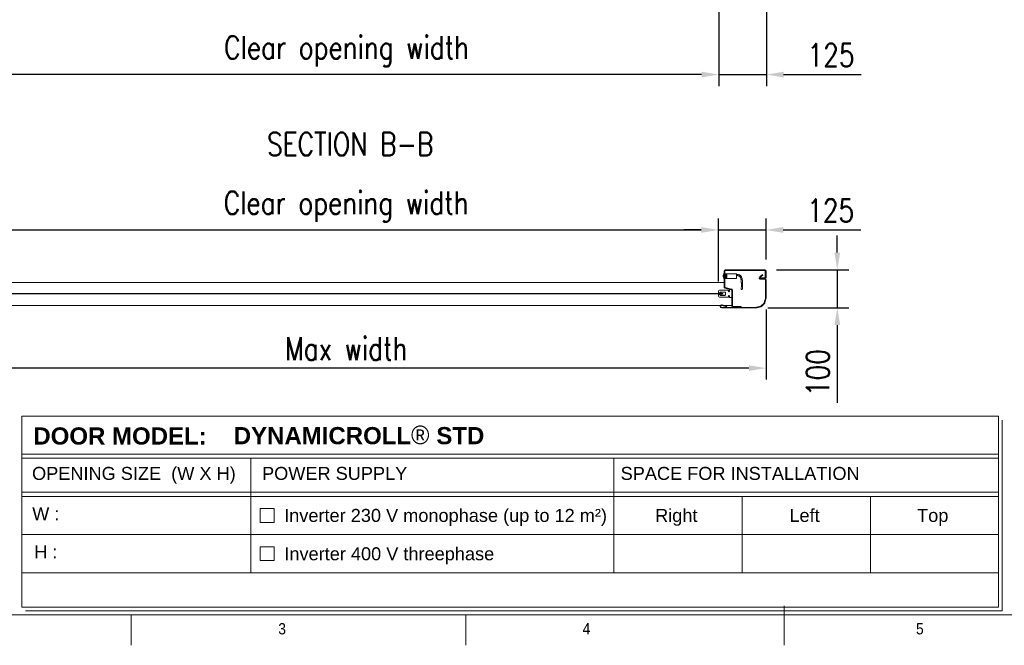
# Model space of a CAD drawing. Header units: millimetres. Extents: x 1545 to 17790, y 764 to 5765.
# Tile 3 of 5: x 3060 to 5640, y 964 to 2603. Entities that reach past the tile are written whole.
import ezdxf

# ---------------------------------------------------------------- set-up
doc = ezdxf.new("R2010")
doc.units = ezdxf.units.MM
doc.header["$LTSCALE"] = 50
doc.header["$PDSIZE"] = -1
doc.layers.add('FORMAT', color=7, linetype='Continuous')
doc.styles.add('NYIP', font='romans.shx', dxfattribs={"width": 0.8})
doc.styles.add('SLDTEXTSTYLE0', font='GOTHIC.TTF', dxfattribs={"width": 0.913})
doc.styles.get("Standard").update_dxf_attribs({"font": 'GOTHIC.TTF'})
doc.dimstyles.new('STANDARD35', dxfattribs={"dimscale": 35, "dimtxt": 2, "dimasz": 1.5, "dimexe": 1, "dimexo": 1, "dimgap": 0.7, "dimtad": 1, "dimdec": 0, "dimdsep": 46, "dimtxsty": 'NYIP', "dimcen": 0, "dimclrd": 1, "dimclre": 1, "dimclrt": 2, "dimadec": 0, "dimazin": 0, "dimtfac": 1, "dimtdec": 0, "dimtix": 1, "dimtmove": 0, "dimatfit": 3, "dimfxl": 0, "dimtvp": 1, "dimtolj": 1, "dimtzin": 0, "dimarcsym": 0})

# ---------------------------------------------------------------- blocks, each defined once
blk = doc.blocks.new('A$C7C9C4F3F')
at = {"layer": 'FORMAT', "color": 7, "lineweight": 5}
for p, q in [((8295, 0), (8295, 258.3)), ((199.3, 199.3), (16199.3, 199.3)), ((4017.9, 199.3), (4017.9, 0)), ((6210.3, 0), (6210.3, 199.3))]:
    blk.add_line(p, q, dxfattribs=at)
at = {"color": 7, "lineweight": 5, "char_height": 73.8, "attachment_point": 1, "style": 'SLDTEXTSTYLE0'}
for s, insert in [('3', (4981.2, 145.3)), ('4', (6974.3, 145.3))]:
    blk.add_mtext(s, dxfattribs=dict(at, insert=insert))
at = {"layer": 'FORMAT', "color": 7, "lineweight": 5, "insert": (9158.6, 145.3), "char_height": 73.8, "attachment_point": 1, "style": 'SLDTEXTSTYLE0'}
blk.add_mtext('5', dxfattribs=at)
blk = doc.blocks.new('*D26')
at = {"color": 1, "lineweight": -2, "transparency": 16777216}
for p, q in [((2940.3, 1917), (2940.3, 2082)), ((4890.3, 1917), (4890.3, 2082)), ((2985.3, 2052), (4845.3, 2052))]:
    blk.add_line(p, q, dxfattribs=at)
at = {"color": 1, "transparency": 16777216}
for points in [[(2985.3, 2059.5), (2985.3, 2044.5), (2940.3, 2052)], [(4845.3, 2059.5), (4845.3, 2044.5), (4890.3, 2052)]]:
    blk.add_solid(points, dxfattribs=at)
at = {"layer": 'Defpoints', "color": 0, "transparency": 16777216}
for p in [(4890.3, 2052), (2940.3, 1887), (4890.3, 1887)]:
    blk.add_point(p, dxfattribs=at)
at = {"color": 2, "lineweight": 0, "transparency": 16777216, "insert": (3915.3, 2113), "char_height": 60, "attachment_point": 5, "style": 'NYIP'}
blk.add_mtext('\\A1;Clear opening width', dxfattribs=at)
blk = doc.blocks.new('*D27')
at = {"color": 1, "lineweight": -2, "transparency": 16777216}
for p, q in [((4890.3, 1917), (4890.3, 2082)), ((5015.3, 1974.8), (5015.3, 2082)), ((4845.3, 2052), (4800.3, 2052)), ((4890.3, 2052), (5015.3, 2052)), ((5060.3, 2052), (5263.8, 2052))]:
    blk.add_line(p, q, dxfattribs=at)
at = {"color": 1, "transparency": 16777216}
for points in [[(4845.3, 2059.5), (4845.3, 2044.5), (4890.3, 2052)], [(5060.3, 2059.5), (5060.3, 2044.5), (5015.3, 2052)]]:
    blk.add_solid(points, dxfattribs=at)
at = {"layer": 'Defpoints', "color": 0, "transparency": 16777216}
for p in [(5015.3, 2052), (5015.3, 1944.8), (4890.3, 1887)]:
    blk.add_point(p, dxfattribs=at)
at = {"color": 2, "lineweight": 0, "transparency": 16777216, "insert": (5184.6, 2103), "char_height": 60, "attachment_point": 5, "style": 'NYIP'}
blk.add_mtext('\\A1;125', dxfattribs=at)
blk = doc.blocks.new('*D29')
at = {"color": 1, "lineweight": -2, "transparency": 16777216}
for p, q in [((2815.3, 1843.1), (2815.3, 1659.9)), ((5015.3, 1843.1), (5015.3, 1659.9)), ((4970.3, 1689.9), (2860.3, 1689.9))]:
    blk.add_line(p, q, dxfattribs=at)
at = {"color": 1, "transparency": 16777216}
for points in [[(2860.3, 1697.4), (2860.3, 1682.4), (2815.3, 1689.9)], [(4970.3, 1697.4), (4970.3, 1682.4), (5015.3, 1689.9)]]:
    blk.add_solid(points, dxfattribs=at)
at = {"layer": 'Defpoints', "color": 0, "transparency": 16777216}
for p in [(2815.3, 1873.1), (5015.3, 1873.1), (2815.3, 1689.9)]:
    blk.add_point(p, dxfattribs=at)
at = {"color": 2, "lineweight": 0, "transparency": 16777216, "insert": (3915.3, 1740.9), "char_height": 60, "attachment_point": 5, "style": 'NYIP'}
blk.add_mtext('\\A1;Max width', dxfattribs=at)
blk = doc.blocks.new('*D30')
at = {"color": 1, "lineweight": -2, "transparency": 16777216}
for p, q in [((5202, 1992.6), (5202, 2037.6)), ((5042.5, 1947.6), (5232, 1947.6)), ((5202, 1947.6), (5202, 1847.6)), ((5019.8, 1847.6), (5232, 1847.6)), ((5202, 1802.6), (5202, 1599))]:
    blk.add_line(p, q, dxfattribs=at)
at = {"color": 1, "transparency": 16777216}
for points in [[(5194.5, 1992.6), (5209.5, 1992.6), (5202, 1947.6)], [(5194.5, 1802.6), (5209.5, 1802.6), (5202, 1847.6)]]:
    blk.add_solid(points, dxfattribs=at)
at = {"layer": 'Defpoints', "color": 0, "transparency": 16777216}
for p in [(5012.5, 1947.6), (4989.8, 1847.6), (5202, 1847.6)]:
    blk.add_point(p, dxfattribs=at)
at = {"color": 2, "lineweight": 0, "transparency": 16777216, "insert": (5151, 1678.3), "char_height": 60, "attachment_point": 5, "rotation": 90, "style": 'NYIP'}
blk.add_mtext('\\A1;100', dxfattribs=at)
blk = doc.blocks.new('*D38')
at = {"color": 1, "lineweight": -2, "transparency": 16777216}
for p, q in [((2941.3, 2622.9), (2941.3, 2429.1)), ((4891.3, 2622.9), (4891.3, 2429.1)), ((4846.3, 2459.1), (2986.3, 2459.1))]:
    blk.add_line(p, q, dxfattribs=at)
at = {"color": 1, "transparency": 16777216}
for points in [[(2986.3, 2466.6), (2986.3, 2451.6), (2941.3, 2459.1)], [(4846.3, 2466.6), (4846.3, 2451.6), (4891.3, 2459.1)]]:
    blk.add_solid(points, dxfattribs=at)
at = {"layer": 'Defpoints', "color": 0, "transparency": 16777216}
for p in [(2941.3, 2652.9), (4891.3, 2652.9), (2941.3, 2459.1)]:
    blk.add_point(p, dxfattribs=at)
at = {"color": 2, "lineweight": 0, "transparency": 16777216, "insert": (3916.3, 2520.1), "char_height": 60, "attachment_point": 5, "style": 'NYIP'}
blk.add_mtext('\\A1;Clear opening width', dxfattribs=at)
blk = doc.blocks.new('*D39')
at = {"color": 1, "lineweight": -2, "transparency": 16777216}
for p, q in [((4891.3, 2622.9), (4891.3, 2429.1)), ((5016.3, 2622.9), (5016.3, 2429.1)), ((4846.3, 2459.1), (4801.3, 2459.1)), ((4891.3, 2459.1), (5016.3, 2459.1)), ((5061.3, 2459.1), (5264.8, 2459.1))]:
    blk.add_line(p, q, dxfattribs=at)
at = {"color": 1, "transparency": 16777216}
for points in [[(4846.3, 2466.6), (4846.3, 2451.6), (4891.3, 2459.1)], [(5061.3, 2466.6), (5061.3, 2451.6), (5016.3, 2459.1)]]:
    blk.add_solid(points, dxfattribs=at)
at = {"layer": 'Defpoints', "color": 0, "transparency": 16777216}
for p in [(4891.3, 2652.9), (5016.3, 2652.9), (5016.3, 2459.1)]:
    blk.add_point(p, dxfattribs=at)
at = {"color": 2, "lineweight": 0, "transparency": 16777216, "insert": (5185.6, 2510.1), "char_height": 60, "attachment_point": 5, "style": 'NYIP'}
blk.add_mtext('\\A1;125', dxfattribs=at)

msp = doc.modelspace()

# ---------------------------------------------------------------- linework, layer by layer
at = {"color": 7, "lineweight": 5}
for p, q in [((4904.3, 1935.1), (4904, 1935.1)), ((4904, 1927.1), (4904, 1935.1)), ((4905.3, 1938.6), (4904.3, 1938.6)), ((4904.3, 1923.6), (4904.3, 1938.6)), ((4905.3, 1944.8), (4905.3, 1902.3)), ((4907.3, 1944.8), (4907.3, 1902.3)), ((4907.3, 1937.7), (4912.8, 1936.7)), ((4912.8, 1935.7), (4907.3, 1936.7)), ((4907.3, 1935.8), (4911.7, 1935)), ((4907.3, 1935.5), (4912.8, 1934.9)), ((5012.5, 1947.6), (4908.1, 1947.6)), ((5012.5, 1945.6), (4908.1, 1945.6)), ((4937.8, 1937.1), (4910.6, 1937.1)), ((4911.1, 1937), (4912.8, 1937)), ((4912.8, 1937), (4912.8, 1936.7)), ((4912.8, 1936.7), (4912.8, 1935.7)), ((4912.8, 1935.7), (4912.8, 1934.9)), ((4912.8, 1934.9), (4912.8, 1933.2)), ((4937.8, 1937.1), (4937.8, 1925.1)), ((5013.3, 1926.9), (5013.3, 1944.8)), ((5015.3, 1926.9), (5015.3, 1944.8)), ((4905.3, 1914.2), (2925.3, 1914.2)), ((4904, 1927.1), (4904.3, 1927.1)), ((4904.3, 1923.6), (4905.3, 1923.6)), ((4912.8, 1933.2), (4907.3, 1933.8)), ((4907.3, 1933.3), (4912.8, 1932.7)), ((4907.3, 1929.5), (4912.8, 1929.5)), ((4907.3, 1929), (4912.8, 1929)), ((4907.3, 1927.3), (4912.8, 1927.3)), ((4912.3, 1927.3), (4907.3, 1926.4)), ((4907.3, 1925.5), (4912.8, 1926.5)), ((4912.8, 1925.5), (4907.3, 1924.5)), ((4907.3, 1924), (4912.8, 1925.1)), ((4912.8, 1933.2), (4912.8, 1932.1)), ((4912.8, 1932.1), (4912.8, 1930.1)), ((4912.8, 1930.1), (4912.8, 1929)), ((4912.8, 1927.3), (4912.8, 1926.5)), ((4912.8, 1926.5), (4912.8, 1925.5)), ((4912.8, 1925.5), (4912.8, 1925.2)), ((4912.8, 1925.2), (4912.8, 1925.1)), ((4912.8, 1925.1), (4937.8, 1925.1)), ((4997.3, 1926.1), (4997.3, 1924.1)), ((4997.3, 1926.1), (5012.5, 1926.1)), ((4997.3, 1924.1), (5012.5, 1924.1)), ((4999.3, 1929.4), (5005.8, 1934.9)), ((5000.3, 1928.3), (5006.8, 1933.7)), ((5011.4, 1924.1), (5001.8, 1924.1)), ((5011.4, 1922.6), (5001.8, 1922.6)), ((5006.8, 1933.7), (5005.8, 1934.9)), ((5013.8, 1873.1), (5013.8, 1920.2)), ((5015.3, 1873.1), (5015.3, 1920.2)), ((4863.3, 1885.7), (2936.3, 1885.7)), ((4863.3, 1884.2), (2936.3, 1884.2)), ((4893.3, 1885.7), (4863.3, 1885.7)), ((4893.3, 1884.2), (4863.3, 1884.2)), ((4890.3, 1887), (4890.3, 1889.5)), ((4894.4, 1887), (4890.3, 1887)), ((4893.3, 1886.3), (4893.3, 1885.7)), ((4893.3, 1886.3), (4897.8, 1886.3)), ((4902.3, 1885.7), (4893.3, 1885.7)), ((4893.3, 1884.2), (4893.3, 1883.7)), ((4893.3, 1884.2), (4902.3, 1884.2)), ((4897.8, 1883.7), (4893.3, 1883.7)), ((4895.4, 1889.3), (4894.4, 1887)), ((4895.3, 1894.5), (4915.6, 1894.5)), ((4906.9, 1889.3), (4895.4, 1889.3)), ((4897.8, 1886.3), (4897.8, 1888.7)), ((4897.8, 1881.3), (4897.8, 1883.7)), ((4898.1, 1889), (4908.4, 1889)), ((4902.3, 1885.7), (4902.3, 1884.2)), ((4907.4, 1899.6), (4924.7, 1895.3)), ((4907.9, 1901.5), (4925.1, 1897.2)), ((4908.9, 1881.3), (4908.9, 1888.7)), ((4908.9, 1882.6), (4908.9, 1887.3)), ((4916.6, 1893.5), (4916.6, 1891.3)), ((4919.3, 1891.3), (4919.3, 1894.5)), ((4920.3, 1895.5), (4924.3, 1895.5)), ((4925.3, 1894.5), (4925.3, 1851.9)), ((4925.3, 1894.5), (4925.3, 1875.5)), ((4927.3, 1894.5), (4927.3, 1851.9)), ((4890.3, 1880.5), (4890.3, 1883)), ((4890.3, 1883), (4894.4, 1883)), ((4894.4, 1883), (4895.4, 1880.6)), ((4915.6, 1875.5), (4895.3, 1875.5)), ((4895.4, 1880.6), (4906.9, 1880.6)), ((4908.4, 1881), (4898.1, 1881)), ((4916.6, 1878.6), (4916.6, 1876.5)), ((4919.3, 1875.5), (4919.3, 1878.6)), ((4924.3, 1874.5), (4920.3, 1874.5)), ((5002.4, 1852.8), (5010.1, 1860.4)), ((5003.5, 1851.7), (5011.2, 1859.4)), ((5010.7, 1861.5), (5013.7, 1872.5)), ((5012.2, 1861.1), (5015.1, 1872.1)), ((4895.9, 1854.2), (2934.6, 1854.2)), ((4895.3, 1852.1), (4895.3, 1851.5)), ((4896.8, 1852.1), (4896.8, 1851.5)), ((4899.1, 1849.1), (4989.8, 1849.1)), ((4899.1, 1847.6), (4989.8, 1847.6)), ((4911.7, 1850.1), (4899.9, 1854.3)), ((4912.2, 1851.5), (4900.4, 1855.8)), ((4925.3, 1854.2), (4904.7, 1854.2)), ((4911.7, 1850.1), (4912.2, 1851.5)), ((4928.1, 1851.1), (4950.3, 1851.1)), ((4928.1, 1849.1), (4950.3, 1849.1)), ((4950.3, 1849.1), (4950.3, 1851.1)), ((4990.4, 1849.2), (5001.4, 1852.1)), ((4990.8, 1847.7), (5001.8, 1850.7))]:
    msp.add_line(p, q, dxfattribs=at)
at = {"lineweight": 5}
for p, q in [((3064.9, 1563.9), (5624.1, 1563.9)), ((3064.9, 1563.9), (3064.9, 1063.9)), ((5624.1, 1563.9), (5624.1, 1063.9)), ((5634.4, 1553.6), (5634.4, 1053.6)), ((3064.9, 1464.5), (5624.1, 1464.5)), ((3064.9, 1453.6), (5624.1, 1453.6)), ((3665.1, 1453.6), (3665.1, 1153.6)), ((4616.8, 1453.6), (4616.8, 1153.6)), ((3064.9, 1364.5), (5624.1, 1364.5)), ((3064.9, 1353.6), (5624.1, 1353.6)), ((4952.8, 1353.6), (4952.8, 1153.6)), ((5288.8, 1353.6), (5288.8, 1153.6)), ((3690.2, 1321.6), (3726.2, 1321.6)), ((3690.2, 1285.6), (3690.2, 1321.6)), ((3726.2, 1321.6), (3726.2, 1285.6)), ((3726.2, 1285.6), (3690.2, 1285.6)), ((3064.9, 1253.6), (5624.1, 1253.6)), ((3690.2, 1221.6), (3726.2, 1221.6)), ((3690.2, 1185.6), (3690.2, 1221.6)), ((3726.2, 1221.6), (3726.2, 1185.6)), ((3726.2, 1185.6), (3690.2, 1185.6)), ((3064.9, 1153.6), (5624.1, 1153.6)), ((3064.9, 1063.9), (5624.1, 1063.9)), ((3075.2, 1053.6), (5634.4, 1053.6)), ((5634.4, 1053.6), (4414.8, 1053.6)), ((4425.1, 1053.6), (5634.4, 1053.6))]:
    msp.add_line(p, q, dxfattribs=at)
at = {"color": 7, "lineweight": 5, "flags": 128}
msp.add_lwpolyline([(4950.1, 1896.1), (4950.2, 1896.1), (4950.6, 1896.1), (4951, 1896.1), (4951.6, 1896.1), (4952.2, 1896), (4952.7, 1896), (4953, 1896), (4953.1, 1896)], dxfattribs=at)
at = {"color": 7, "lineweight": 5}
for centre, radius, start, end in [((4908.6, 1931.1), 6.08, 138.8879, 221.1121), ((4908.1, 1944.8), 2.8, 90, 180), ((4908.1, 1944.8), 0.8, 90, 180), ((5012.5, 1944.8), 2.8, 360, 90), ((5012.5, 1944.8), 0.8, 360, 90), ((5001.8, 1926.5), 3.87, 130, 270), ((5001.8, 1926.5), 2.37, 130, 270), ((5011.4, 1920.2), 3.87, 360, 90), ((5011.4, 1920.2), 2.37, 360, 90), ((5012.5, 1926.9), 2.8, 270, 360), ((5012.5, 1926.9), 0.8, 270, 360), ((4895.3, 1889.5), 5, 90, 180), ((4898.1, 1888.7), 0.3, 90, 180), ((4908.1, 1902.3), 2.8, 180, 255.9638), ((4906.9, 1887.3), 2, 360, 90), ((4908.1, 1902.3), 0.8, 180, 255.9638), ((4915.6, 1893.5), 1, 360, 90), ((4917.9, 1891.3), 1.35, 180, 360), ((4920.3, 1894.5), 1, 90, 180), ((4924.3, 1894.5), 1, 360, 90), ((4924.5, 1894.5), 0.8, 360, 75.9638), ((4924.5, 1894.5), 2.8, 360, 75.9638), ((4895.3, 1880.5), 5, 180, 270), ((4898.1, 1881.3), 0.3, 180, 270), ((4906.9, 1882.6), 2, 270, 360), ((4915.6, 1876.5), 1, 270, 360), ((4917.9, 1878.6), 1.35, 360, 180), ((4920.3, 1875.5), 1, 180, 270), ((4924.3, 1875.5), 1, 270, 360), ((5008.5, 1862.1), 2.37, 315, 345), ((5008.5, 1862.1), 3.87, 315, 345), ((5011.4, 1873.1), 2.37, 345, 360), ((5011.4, 1873.1), 3.87, 345, 360), ((4899.1, 1852.1), 3.87, 70.3243, 180), ((4899.1, 1851.5), 3.87, 180, 270), ((4899.1, 1852.1), 2.37, 70.3243, 180), ((4899.1, 1851.5), 2.37, 180, 270), ((4928.1, 1851.9), 2.8, 180, 270), ((4928.1, 1851.9), 0.8, 180, 270), ((4989.8, 1851.5), 2.37, 270, 285), ((4989.8, 1851.5), 3.87, 270, 285), ((5000.8, 1854.4), 2.37, 285, 315), ((5000.8, 1854.4), 3.87, 285, 315)]:
    msp.add_arc(centre, radius, start, end, dxfattribs=at)
for points, knots in [([(4953.1, 1896), (4953.2, 1897.5), (4953.5, 1900.1), (4953.6, 1903.6), (4953.6, 1906.3), (4953.6, 1908.6), (4953.6, 1911.4), (4953.6, 1915), (4953.4, 1919.5), (4952.6, 1924), (4951.7, 1927.4), (4950.7, 1929.5), (4950, 1930.7), (4948.9, 1931.9), (4947.3, 1932.9), (4945.5, 1934.2), (4943.2, 1935), (4940.5, 1935.3), (4938.7, 1935.4), (4937.8, 1935.5)], [0, 0, 0, 0, 0.09086, 0.162229, 0.214227, 0.256997, 0.30063, 0.388316, 0.476593, 0.576632, 0.670011, 0.693678, 0.720774, 0.753578, 0.792034, 0.835836, 0.886556, 0.943925, 1, 1, 1, 1]), ([(4907.3, 1932.1), (4908.8, 1932.1), (4910.6, 1932.1), (4912.5, 1932.1), (4912.8, 1932.1)], [0, 0, 0, 0, 0.8311085, 1, 1, 1, 1]), ([(4912.8, 1930.1), (4912.5, 1930.1), (4910.6, 1930.1), (4908.8, 1930.1), (4907.3, 1930.1)], [0, 0, 0, 0, 0.168761, 1, 1, 1, 1]), ([(4907.3, 1924.1), (4908.8, 1924.4), (4910.6, 1924.8), (4912.5, 1925.1), (4912.8, 1925.2)], [0, 0, 0, 0, 0.829002, 1, 1, 1, 1]), ([(4937.8, 1932.5), (4938.7, 1932.4), (4940.2, 1932.3), (4942.4, 1932.1), (4944.1, 1931.5), (4945.3, 1930.7), (4946.4, 1930), (4947.5, 1929.1), (4948.5, 1927.4), (4949.3, 1924.8), (4950, 1921.9), (4950.3, 1919.2), (4950.5, 1916.7), (4950.5, 1914.5), (4950.6, 1912.3), (4950.6, 1910.3), (4950.6, 1907.9), (4950.6, 1904.9), (4950.5, 1900.8), (4950.3, 1897.8), (4950.1, 1896.1)], [0, 0, 0, 0, 0.060259, 0.107482, 0.146135, 0.181217, 0.209864, 0.233072, 0.277148, 0.344182, 0.413972, 0.481681, 0.532373, 0.583023, 0.631775, 0.677478, 0.72427, 0.792445, 0.884335, 1, 1, 1, 1]), ([(4908.9, 1888.7), (4908.9, 1888.7), (4908.9, 1888.7), (4908.8, 1888.8), (4908.8, 1888.9), (4908.6, 1889), (4908.5, 1889), (4908.5, 1889), (4908.4, 1889)], [0, 0, 0, 0, 0.105221, 0.222295, 0.409925, 0.680735, 0.959498, 1, 1, 1, 1]), ([(4908.4, 1881), (4908.5, 1881), (4908.5, 1881), (4908.7, 1881), (4908.8, 1881.1), (4908.8, 1881.2), (4908.9, 1881.2), (4908.9, 1881.3), (4908.9, 1881.3)], [0, 0, 0, 0, 0.092131, 0.38607, 0.634154, 0.799389, 0.928685, 1, 1, 1, 1])]:
    msp.add_open_spline(points, degree=3, knots=knots, dxfattribs=at)

# ---------------------------------------------------------------- block references
at = {"xscale": 0.4, "yscale": 0.4, "zscale": 0.4}
msp.add_blockref('A$C7C9C4F3F', (1744.9, 963.5), dxfattribs=at)

# ---------------------------------------------------------------- texts
at = {"color": 2, "lineweight": 5, "insert": (3925.8, 2276.9, 1.5), "char_height": 60, "attachment_point": 5, "style": 'NYIP'}
msp.add_mtext('\\A1;SECTION B-B', dxfattribs=at)
at = {"lineweight": 5}
for s, insert, char_height, width, attachment_point in [('{\\fArial|b1|i0|c0|p34;DOOR MODEL:}', (3322.6, 1534.6), 45.022, 498.031, 2), ('{\\fArial|b1|i0|c0|p34;DYNAMICROLL\\fCentury Gothic|b0|i0|c0|p34;\\H1.0833x;® \\fArial|b1|i0|c0|p34;\\H0.92311x;STD}', (3620.6, 1539.2), 45.0216, 2870.474, 1), ('{\\fArial|b0|i0|c0|p34;OPENING SIZE  (W X H)}', (3358.9, 1431), 34.043, 806.902, 2), ('{\\fArial|b0|i0|c0|p34;POWER SUPPLY}', (3885, 1431), 34.043, 806.902, 2), ('{\\fArial|b0|i0|c0|p34;SPACE FOR INSTALLATION}', (4947.4, 1431), 34.043, 806.902, 2), ('{\\fArial|b0|i0|c0|p34;W :}', (3128.2, 1325.5), 34.043, 90.063, 2), ('{\\fArial|b0|i0|c0|p34;Inverter 230 V monophase (up to 12 m²)}', (4175.6, 1320.9), 34.043, 897.538, 2), ('{\\fArial|b0|i0|c0|p34;Right}', (4780.1, 1320.9), 34.043, 136.704, 2), ('{\\fArial|b0|i0|c0|p34;Left}', (5116.1, 1320.9), 34.043, 136.704, 2), ('{\\fArial|b0|i0|c0|p34;Top}', (5452.1, 1320.9), 34.043, 136.704, 2), ('{\\fArial|b0|i0|c0|p34;H :}', (3128.2, 1225.5), 34.043, 90.063, 2), ('{\\fArial|b0|i0|c0|p34;Inverter 400 V threephase}', (4028.1, 1220.4), 34.043, 897.538, 2)]:
    msp.add_mtext(s, dxfattribs=dict(at, insert=insert, char_height=char_height, width=width, attachment_point=attachment_point))

# ---------------------------------------------------------------- dimensions: what is measured, and where the dimension line sits
at = {"color": 1, "lineweight": 0}
dim = msp.add_linear_dim(base=(2941.3, 2459.1), p1=(4891.3, 2652.9), p2=(2941.3, 2652.9), angle=180, text='Clear opening width', dimstyle='STANDARD35', override={"dimscale": 30}, dxfattribs=at)
dim.commit()
dim.dimension.update_dxf_attribs({"geometry": '*D38', "text_midpoint": (3916.3, 2520.1)})
for base, p1, p2, angle, picture, middle in [((5016.3, 2459.1), (4891.3, 2652.9), (5016.3, 2652.9), 180, '*D39', (5185.6, 2459.1)), ((5202, 1847.6), (5012.5, 1947.6), (4989.8, 1847.6), 90, '*D30', (5202, 1678.3))]:
    dim = msp.add_linear_dim(base=base, p1=p1, p2=p2, angle=angle, dimstyle='STANDARD35', override={"dimscale": 30}, dxfattribs=at)
    dim.commit()
    dim.dimension.update_dxf_attribs({"geometry": picture, "text_midpoint": middle, "dimtype": 160})
for base, p1, p2, text, picture, middle in [((4890.3, 2052), (2940.3, 1887), (4890.3, 1887), 'Clear opening width', '*D26', (3915.3, 2113)), ((2815.3, 1689.9), (5015.3, 1873.1), (2815.3, 1873.1), 'Max width', '*D29', (3915.3, 1740.9))]:
    dim = msp.add_linear_dim(base=base, p1=p1, p2=p2, text=text, dimstyle='STANDARD35', override={"dimscale": 30}, dxfattribs=at)
    dim.commit()
    dim.dimension.update_dxf_attribs({"geometry": picture, "text_midpoint": middle})
dim = msp.add_linear_dim(base=(5015.3, 2052), p1=(4890.3, 1887), p2=(5015.3, 1944.8), dimstyle='STANDARD35', override={"dimscale": 30}, dxfattribs=at)
dim.commit()
dim.dimension.update_dxf_attribs({"geometry": '*D27', "text_midpoint": (5184.6, 2052), "dimtype": 160})

doc.saveas('drawing.dxf')
